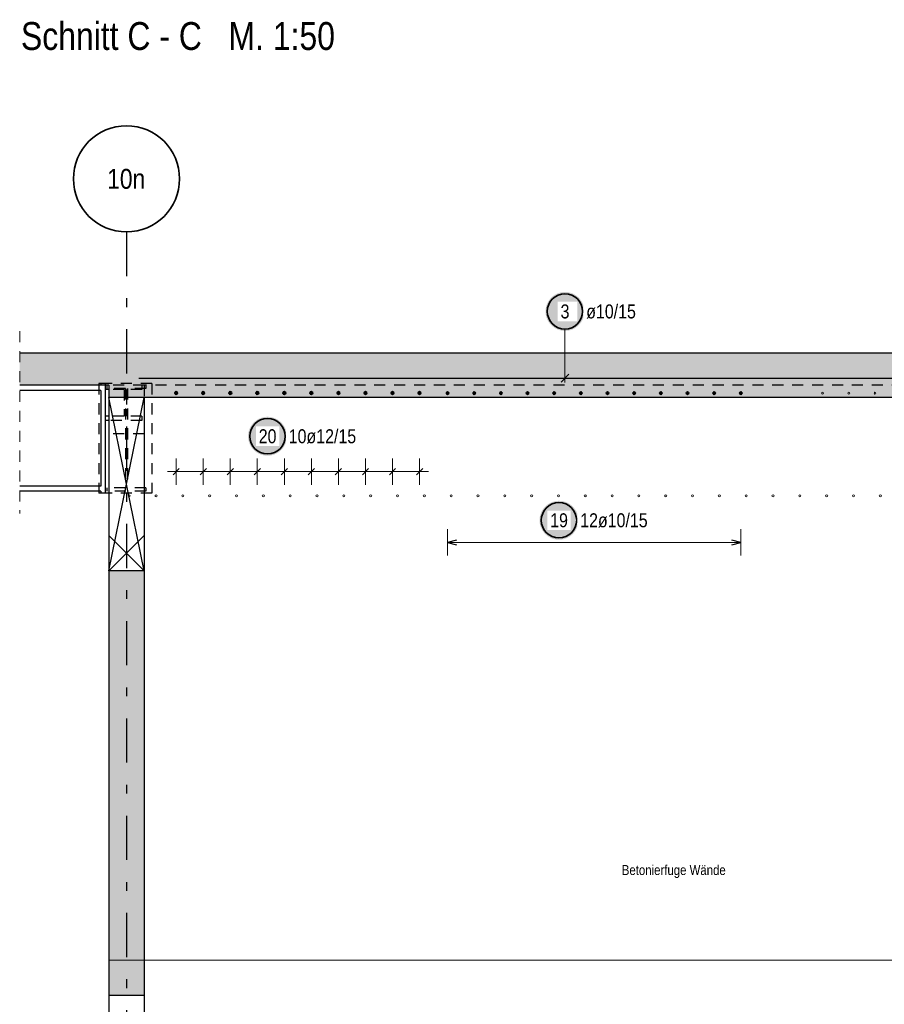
# Model space of a CAD drawing. Header units: millimetres. Extents: x -71 to 66, y -43 to 51.
# Tile 5 of 28: x 35 to 45, y -30 to -18. Entities that reach past the tile are written whole.
import ezdxf
from ezdxf.enums import TextEntityAlignment as Align

# ---------------------------------------------------------------- set-up
doc = ezdxf.new("R2010")
doc.units = ezdxf.units.MM
doc.linetypes.add('DASHDOTX2', pattern=[2, 1, -0.5, 0, -0.5])
doc.linetypes.add('HIDDEN', pattern=[0.375, 0.25, -0.125])
for name, color, linetype, lineweight in [('Achsen', 7, 'Continuous', 20), ('Geschnittene Kanten', 7, 'Continuous', 20), ('nplo Bewehrung', 7, 'Continuous', 20), ('Schraffuren', 7, 'Continuous', 20)]:
    doc.layers.add(name, color=color, linetype=linetype, lineweight=lineweight)
doc.styles.add('Arial Narrow', font='ARIALN.TTF')
doc.linetypes.add('STRAKON_Linetype_13', pattern='A,30,[130,ltypeshp.shx,S=3.75,R=-30,X=0,Y=0],-3.75,[130,ltypeshp.shx,S=3.75,R=-30,X=0,Y=0]', length=33.75)

msp = doc.modelspace()

# ---------------------------------------------------------------- hatches: boundary and pattern name
at = {"lineweight": 25, "true_color": 0xffffff}
msp.add_hatch(color=7, dxfattribs=at).paths.add_polyline_path([(41.243519, -21.788814), (41.243385, -21.781136), (41.242983, -21.773468), (41.242314, -21.765818), (41.241378, -21.758196), (41.240177, -21.750612), (41.238711, -21.743074), (41.236984, -21.735591), (41.234997, -21.728174), (41.232751, -21.72083), (41.230251, -21.71357), (41.227499, -21.706401), (41.224499, -21.699332), (41.221254, -21.692373), (41.217767, -21.68553), (41.214045, -21.678814), (41.21009, -21.672232), (41.205907, -21.665792), (41.201503, -21.659501), (41.196881, -21.653369), (41.192049, -21.647401), (41.187011, -21.641605), (41.181774, -21.635989), (41.176344, -21.630559), (41.170728, -21.625322), (41.164932, -21.620284), (41.158965, -21.615452), (41.152832, -21.61083), (41.146541, -21.606426), (41.140101, -21.602244), (41.133519, -21.598289), (41.126803, -21.594566), (41.119961, -21.59108), (41.113001, -21.587834), (41.105932, -21.584834), (41.098763, -21.582082), (41.091503, -21.579582), (41.084159, -21.577337), (41.076742, -21.575349), (41.06926, -21.573622), (41.061722, -21.572157), (41.054137, -21.570955), (41.046515, -21.570019), (41.038865, -21.56935), (41.031197, -21.568948), (41.023519, -21.568814), (41.015841, -21.568948), (41.008173, -21.56935), (41.000523, -21.570019), (40.992901, -21.570955), (40.985316, -21.572157), (40.977778, -21.573622), (40.970296, -21.575349), (40.962879, -21.577337), (40.955535, -21.579582), (40.948275, -21.582082), (40.941106, -21.584834), (40.934037, -21.587834), (40.927077, -21.59108), (40.920235, -21.594566), (40.913519, -21.598289), (40.906937, -21.602244), (40.900497, -21.606426), (40.894206, -21.61083), (40.888073, -21.615452), (40.882106, -21.620284), (40.87631, -21.625322), (40.870694, -21.630559), (40.865264, -21.635989), (40.860027, -21.641605), (40.854989, -21.647401), (40.850157, -21.653369), (40.845535, -21.659501), (40.841131, -21.665792), (40.836948, -21.672232), (40.832993, -21.678814), (40.829271, -21.68553), (40.825784, -21.692373), (40.822539, -21.699332), (40.819539, -21.706401), (40.816787, -21.71357), (40.814287, -21.72083), (40.812041, -21.728174), (40.810054, -21.735591), (40.808327, -21.743074), (40.806861, -21.750612), (40.80566, -21.758196), (40.804724, -21.765818), (40.804055, -21.773468), (40.803653, -21.781136), (40.803519, -21.788814), (40.803653, -21.796492), (40.804055, -21.804161), (40.804724, -21.81181), (40.80566, -21.819432), (40.806861, -21.827017), (40.808327, -21.834555), (40.810054, -21.842037), (40.812041, -21.849454), (40.814287, -21.856798), (40.816787, -21.864059), (40.819539, -21.871228), (40.822539, -21.878296), (40.825784, -21.885256), (40.829271, -21.892098), (40.832993, -21.898814), (40.836948, -21.905396), (40.841131, -21.911837), (40.845535, -21.918127), (40.850157, -21.92426), (40.854989, -21.930227), (40.860027, -21.936023), (40.865264, -21.941639), (40.870694, -21.947069), (40.87631, -21.952306), (40.882106, -21.957344), (40.888073, -21.962177), (40.894206, -21.966798), (40.900497, -21.971202), (40.906937, -21.975385), (40.913519, -21.97934), (40.920235, -21.983063), (40.927077, -21.986549), (40.934037, -21.989794), (40.941106, -21.992795), (40.948275, -21.995547), (40.955535, -21.998047), (40.962879, -22.000292), (40.970296, -22.002279), (40.977778, -22.004007), (40.985316, -22.005472), (40.992901, -22.006673), (41.000523, -22.007609), (41.008173, -22.008278), (41.015841, -22.00868), (41.023519, -22.008814), (41.031197, -22.00868), (41.038865, -22.008278), (41.046515, -22.007609), (41.054137, -22.006673), (41.061722, -22.005472), (41.06926, -22.004007), (41.076742, -22.002279), (41.084159, -22.000292), (41.091503, -21.998047), (41.098763, -21.995547), (41.105932, -21.992795), (41.113001, -21.989794), (41.119961, -21.986549), (41.126803, -21.983063), (41.133519, -21.97934), (41.140101, -21.975385), (41.146541, -21.971202), (41.152832, -21.966798), (41.158965, -21.962177), (41.164932, -21.957344), (41.170728, -21.952306), (41.176344, -21.947069), (41.181774, -21.941639), (41.187011, -21.936023), (41.192049, -21.930227), (41.196881, -21.92426), (41.201503, -21.918127), (41.205907, -21.911837), (41.21009, -21.905396), (41.214045, -21.898814), (41.217767, -21.892098), (41.221254, -21.885256), (41.224499, -21.878296), (41.227499, -21.871228), (41.230251, -21.864059), (41.232751, -21.856798), (41.234997, -21.849454), (41.236984, -21.842037), (41.238711, -21.834555), (41.240177, -21.827017), (41.241378, -21.819432), (41.242314, -21.81181), (41.242983, -21.804161)])
at = {"layer": 'Achsen', "lineweight": 25, "true_color": 0xffffff}
for points in [[(37.880594, -23.2), (37.88046, -23.192322), (37.880058, -23.184654), (37.879389, -23.177004), (37.878453, -23.169382), (37.877251, -23.161797), (37.875786, -23.154259), (37.874059, -23.146777), (37.872071, -23.13936), (37.869826, -23.132016), (37.867326, -23.124756), (37.864574, -23.117587), (37.861574, -23.110518), (37.858328, -23.103558), (37.854842, -23.096716), (37.851119, -23.09), (37.847164, -23.083418), (37.842982, -23.076978), (37.838577, -23.070687), (37.833956, -23.064554), (37.829124, -23.058587), (37.824086, -23.052791), (37.818848, -23.047175), (37.813419, -23.041745), (37.807802, -23.036508), (37.802007, -23.03147), (37.796039, -23.026638), (37.789906, -23.022016), (37.783616, -23.017612), (37.777176, -23.013429), (37.770594, -23.009474), (37.763877, -23.005752), (37.757035, -23.002265), (37.750076, -22.99902), (37.743007, -22.99602), (37.735838, -22.993268), (37.728577, -22.990768), (37.721234, -22.988522), (37.713817, -22.986535), (37.706334, -22.984808), (37.698796, -22.983342), (37.691212, -22.982141), (37.68359, -22.981205), (37.67594, -22.980536), (37.668272, -22.980134), (37.660594, -22.98), (37.652916, -22.980134), (37.645247, -22.980536), (37.637597, -22.981205), (37.629976, -22.982141), (37.622391, -22.983342), (37.614853, -22.984808), (37.607371, -22.986535), (37.599954, -22.988522), (37.59261, -22.990768), (37.585349, -22.993268), (37.57818, -22.99602), (37.571112, -22.99902), (37.564152, -23.002265), (37.55731, -23.005752), (37.550594, -23.009474), (37.544012, -23.013429), (37.537571, -23.017612), (37.531281, -23.022016), (37.525148, -23.026638), (37.51918, -23.03147), (37.513385, -23.036508), (37.507769, -23.041745), (37.502339, -23.047175), (37.497102, -23.052791), (37.492064, -23.058587), (37.487231, -23.064554), (37.48261, -23.070687), (37.478205, -23.076978), (37.474023, -23.083418), (37.470068, -23.09), (37.466345, -23.096716), (37.462859, -23.103558), (37.459614, -23.110518), (37.456613, -23.117587), (37.453861, -23.124756), (37.451361, -23.132016), (37.449116, -23.13936), (37.447129, -23.146777), (37.445401, -23.154259), (37.443936, -23.161797), (37.442735, -23.169382), (37.441799, -23.177004), (37.44113, -23.184654), (37.440728, -23.192322), (37.440594, -23.2), (37.440728, -23.207678), (37.44113, -23.215346), (37.441799, -23.222996), (37.442735, -23.230618), (37.443936, -23.238203), (37.445401, -23.245741), (37.447129, -23.253223), (37.449116, -23.26064), (37.451361, -23.267984), (37.453861, -23.275244), (37.456613, -23.282413), (37.459614, -23.289482), (37.462859, -23.296442), (37.466345, -23.303284), (37.470068, -23.31), (37.474023, -23.316582), (37.478205, -23.323022), (37.48261, -23.329313), (37.487231, -23.335446), (37.492064, -23.341413), (37.497102, -23.347209), (37.502339, -23.352825), (37.507769, -23.358255), (37.513385, -23.363492), (37.51918, -23.36853), (37.525148, -23.373362), (37.531281, -23.377984), (37.537571, -23.382388), (37.544012, -23.386571), (37.550594, -23.390526), (37.55731, -23.394248), (37.564152, -23.397735), (37.571112, -23.40098), (37.57818, -23.40398), (37.585349, -23.406732), (37.59261, -23.409232), (37.599954, -23.411478), (37.607371, -23.413465), (37.614853, -23.415192), (37.622391, -23.416658), (37.629976, -23.417859), (37.637597, -23.418795), (37.645247, -23.419464), (37.652916, -23.419866), (37.660594, -23.42), (37.668272, -23.419866), (37.67594, -23.419464), (37.68359, -23.418795), (37.691212, -23.417859), (37.698796, -23.416658), (37.706334, -23.415192), (37.713817, -23.413465), (37.721234, -23.411478), (37.728577, -23.409232), (37.735838, -23.406732), (37.743007, -23.40398), (37.750076, -23.40098), (37.757035, -23.397735), (37.763877, -23.394248), (37.770594, -23.390526), (37.777176, -23.386571), (37.783616, -23.382388), (37.789906, -23.377984), (37.796039, -23.373362), (37.802007, -23.36853), (37.807802, -23.363492), (37.813419, -23.358255), (37.818848, -23.352825), (37.824086, -23.347209), (37.829124, -23.341413), (37.833956, -23.335446), (37.838577, -23.329313), (37.842982, -23.323022), (37.847164, -23.316582), (37.851119, -23.31), (37.854842, -23.303284), (37.858328, -23.296442), (37.861574, -23.289482), (37.864574, -23.282413), (37.867326, -23.275244), (37.869826, -23.267984), (37.872071, -23.26064), (37.874059, -23.253223), (37.875786, -23.245741), (37.877251, -23.238203), (37.878453, -23.230618), (37.879389, -23.222996), (37.880058, -23.215346)], [(41.175818, -24.15), (41.175684, -24.142322), (41.175282, -24.134654), (41.174613, -24.127004), (41.173677, -24.119382), (41.172476, -24.111797), (41.171011, -24.104259), (41.169283, -24.096777), (41.167296, -24.08936), (41.165051, -24.082016), (41.16255, -24.074756), (41.159799, -24.067587), (41.156798, -24.060518), (41.153553, -24.053558), (41.150067, -24.046716), (41.146344, -24.04), (41.142389, -24.033418), (41.138206, -24.026978), (41.133802, -24.020687), (41.12918, -24.014554), (41.124348, -24.008587), (41.11931, -24.002791), (41.114073, -23.997175), (41.108643, -23.991745), (41.103027, -23.986508), (41.097231, -23.98147), (41.091264, -23.976638), (41.085131, -23.972016), (41.078841, -23.967612), (41.0724, -23.963429), (41.065818, -23.959474), (41.059102, -23.955752), (41.05226, -23.952265), (41.0453, -23.94902), (41.038232, -23.94602), (41.031063, -23.943268), (41.023802, -23.940768), (41.016458, -23.938522), (41.009041, -23.936535), (41.001559, -23.934808), (40.994021, -23.933342), (40.986436, -23.932141), (40.978814, -23.931205), (40.971165, -23.930536), (40.963496, -23.930134), (40.955818, -23.93), (40.94814, -23.930134), (40.940472, -23.930536), (40.932822, -23.931205), (40.9252, -23.932141), (40.917616, -23.933342), (40.910078, -23.934808), (40.902595, -23.936535), (40.895178, -23.938522), (40.887834, -23.940768), (40.880574, -23.943268), (40.873405, -23.94602), (40.866336, -23.94902), (40.859376, -23.952265), (40.852534, -23.955752), (40.845818, -23.959474), (40.839236, -23.963429), (40.832796, -23.967612), (40.826505, -23.972016), (40.820373, -23.976638), (40.814405, -23.98147), (40.808609, -23.986508), (40.802993, -23.991745), (40.797563, -23.997175), (40.792326, -24.002791), (40.787288, -24.008587), (40.782456, -24.014554), (40.777834, -24.020687), (40.77343, -24.026978), (40.769248, -24.033418), (40.765293, -24.04), (40.76157, -24.046716), (40.758083, -24.053558), (40.754838, -24.060518), (40.751838, -24.067587), (40.749086, -24.074756), (40.746586, -24.082016), (40.744341, -24.08936), (40.742353, -24.096777), (40.740626, -24.104259), (40.73916, -24.111797), (40.737959, -24.119382), (40.737023, -24.127004), (40.736354, -24.134654), (40.735952, -24.142322), (40.735818, -24.15), (40.735952, -24.157678), (40.736354, -24.165346), (40.737023, -24.172996), (40.737959, -24.180618), (40.73916, -24.188203), (40.740626, -24.195741), (40.742353, -24.203223), (40.744341, -24.21064), (40.746586, -24.217984), (40.749086, -24.225244), (40.751838, -24.232413), (40.754838, -24.239482), (40.758083, -24.246442), (40.76157, -24.253284), (40.765293, -24.26), (40.769248, -24.266582), (40.77343, -24.273022), (40.777834, -24.279313), (40.782456, -24.285446), (40.787288, -24.291413), (40.792326, -24.297209), (40.797563, -24.302825), (40.802993, -24.308255), (40.808609, -24.313492), (40.814405, -24.31853), (40.820373, -24.323362), (40.826505, -24.327984), (40.832796, -24.332388), (40.839236, -24.336571), (40.845818, -24.340526), (40.852534, -24.344248), (40.859376, -24.347735), (40.866336, -24.35098), (40.873405, -24.35398), (40.880574, -24.356732), (40.887834, -24.359232), (40.895178, -24.361478), (40.902595, -24.363465), (40.910078, -24.365192), (40.917616, -24.366658), (40.9252, -24.367859), (40.932822, -24.368795), (40.940472, -24.369464), (40.94814, -24.369866), (40.955818, -24.37), (40.963496, -24.369866), (40.971165, -24.369464), (40.978814, -24.368795), (40.986436, -24.367859), (40.994021, -24.366658), (41.001559, -24.365192), (41.009041, -24.363465), (41.016458, -24.361478), (41.023802, -24.359232), (41.031063, -24.356732), (41.038232, -24.35398), (41.0453, -24.35098), (41.05226, -24.347735), (41.059102, -24.344248), (41.065818, -24.340526), (41.0724, -24.336571), (41.078841, -24.332388), (41.085131, -24.327984), (41.091264, -24.323362), (41.097231, -24.31853), (41.103027, -24.313492), (41.108643, -24.308255), (41.114073, -24.302825), (41.11931, -24.297209), (41.124348, -24.291413), (41.12918, -24.285446), (41.133802, -24.279313), (41.138206, -24.273022), (41.142389, -24.266582), (41.146344, -24.26), (41.150067, -24.253284), (41.153553, -24.246442), (41.156798, -24.239482), (41.159799, -24.232413), (41.16255, -24.225244), (41.165051, -24.217984), (41.167296, -24.21064), (41.169283, -24.203223), (41.171011, -24.195741), (41.172476, -24.188203), (41.173677, -24.180618), (41.174613, -24.172996), (41.175282, -24.165346)]]:
    msp.add_hatch(color=7, dxfattribs=at).paths.add_polyline_path(points)
at = {"layer": 'Schraffuren', "lineweight": 13, "true_color": 0xd7ffd7}
for points in [[(54.807186, -22.76249), (54.807186, -22.26249), (34.859278, -22.26249), (34.859278, -22.62249), (35.866439, -22.62249), (35.866439, -22.76249)], [(36.266439, -29.122478), (36.266439, -24.722478), (35.866439, -24.722478), (35.866439, -29.122492)], [(36.26659, -29.522492), (36.26659, -29.122478), (35.86659, -29.122478), (35.86659, -29.522492)]]:
    msp.add_hatch(color=254, dxfattribs=at).paths.add_polyline_path(points)

# ---------------------------------------------------------------- linework, layer by layer
at = {"color": 5, "linetype": 'HIDDEN', "lineweight": 18, "ltscale": 0.5}
msp.add_line((34.859278, -22.01249), (34.859278, -24.07249), dxfattribs=at)
at = {"color": 5, "linetype": 'Continuous', "lineweight": 18, "ltscale": 0.5}
msp.add_line((41.023519, -21.988814), (41.023519, -22.59249), dxfattribs=at)
at = {"color": 3, "linetype": 'Continuous', "lineweight": 25, "ltscale": 0.5}
for p, q in [((36.207186, -22.54249), (54.207186, -22.54249)), ((40.979325, -22.586684), (41.067713, -22.498295))]:
    msp.add_line(p, q, dxfattribs=at)
at = {"color": 3, "linetype": 'Continuous', "lineweight": 25}
for p, q in [((35.776439, -22.68249), (34.859278, -22.68249)), ((35.776439, -22.68249), (35.776439, -23.76249)), ((35.826439, -22.62249), (35.826439, -23.84249)), ((35.866439, -22.67049), (35.826439, -22.67049)), ((35.86659, -22.76249), (35.86659, -24.722478)), ((36.26659, -22.76249), (36.26659, -24.722478)), ((35.866439, -22.97449), (35.826439, -22.97449)), ((35.866439, -23.02249), (35.826439, -23.02249)), ((35.776439, -23.76249), (34.859278, -23.76249)), ((35.776439, -23.82249), (34.859278, -23.82249)), ((35.753709, -23.82249), (35.753709, -23.84249)), ((35.776439, -23.82249), (35.776439, -23.84249)), ((35.776439, -23.84249), (35.753709, -23.84249)), ((35.826439, -23.84249), (35.776439, -23.84249)), ((35.86659, -23.84249), (35.826439, -23.84249)), ((35.86659, -29.522492), (35.86659, -35.122478)), ((36.26659, -29.522492), (36.26659, -35.122492))]:
    msp.add_line(p, q, dxfattribs=at)
at = {"color": 3, "linetype": 'HIDDEN', "lineweight": 25, "ltscale": 0.5}
for p, q in [((35.776439, -22.60249), (35.753709, -22.60249)), ((35.753709, -22.60249), (35.753709, -23.82249)), ((35.826439, -22.60249), (35.776439, -22.60249)), ((35.776439, -22.60249), (35.776439, -22.62249)), ((36.353709, -22.60249), (35.826439, -22.60249)), ((35.826439, -22.60249), (35.826439, -22.62249)), ((35.845694, -22.62249), (35.845694, -22.66049)), ((36.053694, -22.66049), (35.845694, -22.66049)), ((36.266439, -22.62249), (35.866439, -22.62249)), ((35.867694, -22.62249), (35.867694, -22.67049)), ((36.039194, -22.67049), (35.867694, -22.67049)), ((36.039194, -22.67049), (36.039194, -22.97449)), ((36.053694, -22.66049), (36.053694, -23.78449)), ((36.239694, -22.67049), (36.068194, -22.67049)), ((36.068194, -22.67049), (36.068194, -22.97449)), ((36.285694, -22.66049), (36.077694, -22.66049)), ((36.077694, -22.66049), (36.077694, -23.78449)), ((36.239694, -22.62249), (36.239694, -22.67049)), ((45.067694, -22.62249), (36.266439, -22.62249)), ((36.26659, -22.62249), (36.26659, -22.76249)), ((36.285694, -22.62249), (36.285694, -22.66049)), ((36.353709, -22.60249), (36.353709, -23.84249)), ((36.039194, -22.97449), (35.867694, -22.97449)), ((35.867694, -22.97449), (35.867694, -23.02249)), ((36.239694, -23.02249), (35.867694, -23.02249)), ((36.239694, -22.97449), (36.068194, -22.97449)), ((36.239694, -22.97449), (36.239694, -23.02249)), ((36.266439, -23.172478), (35.86659, -23.172478)), ((36.053694, -23.78449), (35.845694, -23.78449)), ((35.845694, -23.78449), (35.845694, -23.82249)), ((36.285694, -23.82249), (35.845694, -23.82249)), ((36.285694, -23.78449), (36.077694, -23.78449)), ((36.285694, -23.78449), (36.285694, -23.82249)), ((36.353709, -23.84249), (35.86659, -23.84249))]:
    msp.add_line(p, q, dxfattribs=at)
at = {"color": 6, "linetype": 'STRAKON_Linetype_13', "lineweight": 13, "ltscale": 0.01}
msp.add_line((54.807186, -29.122492), (35.866439, -29.122492), dxfattribs=at)
at = {"color": 2, "linetype": 'Continuous', "lineweight": 35, "ltscale": 0.5}
msp.add_circle((41.023519, -21.788814), 0.2, dxfattribs=at)
at = {"color": 9, "linetype": 'Continuous', "lineweight": 0}
msp.add_circle((36.266439, -29.122478), 0.00222, dxfattribs=at)
at = {"layer": 'Achsen', "color": 3, "linetype": 'DASHDOTX2', "lineweight": 25, "ltscale": 0.5}
msp.add_line((36.066485, -20.889909), (36.066485, -35.874992), dxfattribs=at)
at = {"layer": 'Achsen', "color": 3, "linetype": 'Continuous', "lineweight": 25}
for p, q in [((36.266439, -24.722478), (35.866439, -22.762478)), ((36.066439, -23.742478), (36.266439, -22.762478)), ((35.866439, -24.722478), (36.066439, -23.742478)), ((36.266439, -24.722478), (35.866439, -24.322478)), ((36.066439, -24.522478), (36.266439, -24.322478)), ((35.866439, -24.722478), (36.066439, -24.522478))]:
    msp.add_line(p, q, dxfattribs=at)
at = {"layer": 'Achsen', "color": 5, "linetype": 'Continuous', "lineweight": 18, "ltscale": 0.5}
for p, q in [((36.628519, -23.45), (36.628519, -23.75)), ((36.934186, -23.45), (36.934186, -23.75)), ((37.239852, -23.45), (37.239852, -23.75)), ((37.545519, -23.45), (37.545519, -23.75)), ((37.851185, -23.45), (37.851185, -23.75)), ((38.156852, -23.45), (38.156852, -23.75)), ((38.462518, -23.45), (38.462518, -23.75)), ((38.768185, -23.45), (38.768185, -23.75)), ((39.073851, -23.45), (39.073851, -23.75)), ((39.379518, -23.45), (39.379518, -23.75)), ((36.528519, -23.6), (39.479518, -23.6)), ((39.696477, -24.25), (39.696477, -24.55)), ((43.011095, -24.55), (43.011095, -24.25)), ((39.696477, -24.4), (43.011095, -24.4))]:
    msp.add_line(p, q, dxfattribs=at)
at = {"layer": 'Achsen', "color": 3, "linetype": 'Continuous', "lineweight": 25, "ltscale": 0.5}
for p, q in [((36.663875, -23.564645), (36.593164, -23.635355)), ((36.969541, -23.564645), (36.89883, -23.635355)), ((37.275208, -23.564645), (37.204497, -23.635355)), ((37.580874, -23.564645), (37.510163, -23.635355)), ((37.886541, -23.564645), (37.81583, -23.635355)), ((38.192207, -23.564645), (38.121496, -23.635355)), ((38.497874, -23.564645), (38.427163, -23.635355)), ((38.80354, -23.564645), (38.732829, -23.635355)), ((39.109206, -23.564645), (39.038496, -23.635355)), ((39.414873, -23.564645), (39.344162, -23.635355)), ((39.796477, -24.373205), (39.696477, -24.4)), ((43.011095, -24.4), (42.911095, -24.373205)), ((39.696477, -24.4), (39.796477, -24.426795)), ((42.911095, -24.426795), (43.011095, -24.4))]:
    msp.add_line(p, q, dxfattribs=at)
at = {"layer": 'Achsen', "color": 2, "linetype": 'Continuous', "lineweight": 35}
msp.add_circle((36.066485, -20.289909), 0.6, dxfattribs=at)
at = {"layer": 'Achsen', "color": 4, "linetype": 'Continuous', "lineweight": 50, "ltscale": 0.5}
for centre, radius in [((36.628519, -22.710478), 0.012), ((36.628519, -22.710478), 0.012), ((36.628519, -22.710478), 0.0108), ((36.628519, -22.710478), 0.0084), ((36.628519, -22.710478), 0.006), ((36.628519, -22.710478), 0.0036), ((36.628519, -22.710478), 0.0012), ((36.934186, -22.710478), 0.012), ((36.934186, -22.710478), 0.012), ((36.934186, -22.710478), 0.0108), ((36.934186, -22.710478), 0.0084), ((36.934186, -22.710478), 0.006), ((36.934186, -22.710478), 0.0036), ((36.934186, -22.710478), 0.0012), ((37.239852, -22.710478), 0.012), ((37.239852, -22.710478), 0.012), ((37.239852, -22.710478), 0.0108), ((37.239852, -22.710478), 0.0084), ((37.239852, -22.710478), 0.006), ((37.239852, -22.710478), 0.0036), ((37.239852, -22.710478), 0.0012), ((37.545519, -22.710478), 0.012), ((37.545519, -22.710478), 0.012), ((37.545519, -22.710478), 0.0108), ((37.545519, -22.710478), 0.0084), ((37.545519, -22.710478), 0.006), ((37.545519, -22.710478), 0.0036), ((37.545519, -22.710478), 0.0012), ((37.851185, -22.710478), 0.012), ((37.851185, -22.710478), 0.012), ((37.851185, -22.710478), 0.0108), ((37.851185, -22.710478), 0.0084), ((37.851185, -22.710478), 0.006), ((37.851185, -22.710478), 0.0036), ((37.851185, -22.710478), 0.0012), ((38.156852, -22.710478), 0.012), ((38.156852, -22.710478), 0.012), ((38.156852, -22.710478), 0.0108), ((38.156852, -22.710478), 0.0084), ((38.156852, -22.710478), 0.006), ((38.156852, -22.710478), 0.0036), ((38.156852, -22.710478), 0.0012), ((38.462518, -22.710478), 0.012), ((38.462518, -22.710478), 0.012), ((38.462518, -22.710478), 0.0108), ((38.462518, -22.710478), 0.0084), ((38.462518, -22.710478), 0.006), ((38.462518, -22.710478), 0.0036), ((38.462518, -22.710478), 0.0012), ((38.768185, -22.710478), 0.012), ((38.768185, -22.710478), 0.012), ((38.768185, -22.710478), 0.0108), ((38.768185, -22.710478), 0.0084), ((38.768185, -22.710478), 0.006), ((38.768185, -22.710478), 0.0036), ((38.768185, -22.710478), 0.0012), ((39.073851, -22.710478), 0.012), ((39.073851, -22.710478), 0.012), ((39.073851, -22.710478), 0.0108), ((39.073851, -22.710478), 0.0084), ((39.073851, -22.710478), 0.006), ((39.073851, -22.710478), 0.0036), ((39.073851, -22.710478), 0.0012), ((39.379518, -22.710478), 0.012), ((39.379518, -22.710478), 0.012), ((39.379518, -22.710478), 0.0108), ((39.379518, -22.710478), 0.0084), ((39.379518, -22.710478), 0.006), ((39.379518, -22.710478), 0.0036), ((39.379518, -22.710478), 0.0012), ((39.696477, -22.71249), 0.01), ((39.696477, -22.71249), 0.01), ((39.696477, -22.71249), 0.009), ((39.696477, -22.71249), 0.007), ((39.696477, -22.71249), 0.005), ((39.696477, -22.71249), 0.003), ((39.997806, -22.71249), 0.01), ((39.997806, -22.71249), 0.01), ((39.997806, -22.71249), 0.009), ((39.997806, -22.71249), 0.007), ((39.997806, -22.71249), 0.005), ((39.997806, -22.71249), 0.003), ((40.299135, -22.71249), 0.01), ((40.299135, -22.71249), 0.01), ((40.299135, -22.71249), 0.009), ((40.299135, -22.71249), 0.007), ((40.299135, -22.71249), 0.005), ((40.299135, -22.71249), 0.003), ((40.600464, -22.71249), 0.01), ((40.600464, -22.71249), 0.01), ((40.600464, -22.71249), 0.009), ((40.600464, -22.71249), 0.007), ((40.600464, -22.71249), 0.005), ((40.600464, -22.71249), 0.003), ((40.901792, -22.71249), 0.01), ((40.901792, -22.71249), 0.01), ((40.901792, -22.71249), 0.009), ((40.901792, -22.71249), 0.007), ((40.901792, -22.71249), 0.005), ((40.901792, -22.71249), 0.003), ((41.203121, -22.71249), 0.01), ((41.203121, -22.71249), 0.01), ((41.203121, -22.71249), 0.009), ((41.203121, -22.71249), 0.007), ((41.203121, -22.71249), 0.005), ((41.203121, -22.71249), 0.003), ((41.50445, -22.71249), 0.01), ((41.50445, -22.71249), 0.01), ((41.50445, -22.71249), 0.009), ((41.50445, -22.71249), 0.007), ((41.50445, -22.71249), 0.005), ((41.50445, -22.71249), 0.003), ((41.805779, -22.71249), 0.01), ((41.805779, -22.71249), 0.01), ((41.805779, -22.71249), 0.009), ((41.805779, -22.71249), 0.007), ((41.805779, -22.71249), 0.005), ((41.805779, -22.71249), 0.003), ((42.107108, -22.71249), 0.01), ((42.107108, -22.71249), 0.01), ((42.107108, -22.71249), 0.009), ((42.107108, -22.71249), 0.007), ((42.107108, -22.71249), 0.005), ((42.107108, -22.71249), 0.003), ((42.408437, -22.71249), 0.01), ((42.408437, -22.71249), 0.01), ((42.408437, -22.71249), 0.009), ((42.408437, -22.71249), 0.007), ((42.408437, -22.71249), 0.005), ((42.408437, -22.71249), 0.003), ((42.709766, -22.71249), 0.01), ((42.709766, -22.71249), 0.01), ((42.709766, -22.71249), 0.009), ((42.709766, -22.71249), 0.007), ((42.709766, -22.71249), 0.005), ((42.709766, -22.71249), 0.003), ((43.011095, -22.71249), 0.01), ((43.011095, -22.71249), 0.01), ((43.011095, -22.71249), 0.009), ((43.011095, -22.71249), 0.007), ((43.011095, -22.71249), 0.005), ((43.011095, -22.71249), 0.003), ((39.696477, -22.71249), 0.001), ((39.997806, -22.71249), 0.001), ((40.299135, -22.71249), 0.001), ((40.600464, -22.71249), 0.001), ((40.901792, -22.71249), 0.001), ((41.203121, -22.71249), 0.001), ((41.50445, -22.71249), 0.001), ((41.805779, -22.71249), 0.001), ((42.107108, -22.71249), 0.001), ((42.408437, -22.71249), 0.001), ((42.709766, -22.71249), 0.001), ((43.011095, -22.71249), 0.001)]:
    msp.add_circle(centre, radius, dxfattribs=at)
at = {"layer": 'Achsen', "color": 2, "linetype": 'Continuous', "lineweight": 35, "ltscale": 0.5}
for centre in [(37.660594, -23.2), (40.955818, -24.15)]:
    msp.add_circle(centre, 0.2, dxfattribs=at)
at = {"layer": 'Geschnittene Kanten', "color": 3, "linetype": 'Continuous', "lineweight": 25}
for p, q in [((54.207186, -22.26249), (34.859278, -22.26249)), ((35.866439, -22.62249), (34.859278, -22.62249)), ((35.86659, -22.62249), (35.86659, -22.76249)), ((48.726477, -22.76249), (35.866439, -22.76249)), ((36.266439, -24.722478), (35.866439, -24.722478)), ((35.86659, -24.722478), (35.86659, -29.122478)), ((36.26659, -24.722478), (36.26659, -29.122478)), ((35.86659, -29.122478), (35.86659, -29.522492)), ((36.26659, -29.122478), (36.26659, -29.522492)), ((36.26659, -29.522492), (35.86659, -29.522492))]:
    msp.add_line(p, q, dxfattribs=at)
at = {"layer": 'nplo Bewehrung', "color": 9, "linetype": 'Continuous', "lineweight": 0, "ltscale": 0.5}
for centre, radius in [((43.936199, -22.71249), 0.01), ((43.936199, -22.71249), 0.01), ((44.232227, -22.71249), 0.01), ((44.232227, -22.71249), 0.01), ((44.528255, -22.71249), 0.01), ((44.528255, -22.71249), 0.01), ((36.0977, -23.87449), 0.012), ((36.0977, -23.87449), 0.012), ((36.400949, -23.87449), 0.012), ((36.400949, -23.87449), 0.012), ((36.704199, -23.87449), 0.012), ((36.704199, -23.87449), 0.012), ((37.007448, -23.87449), 0.012), ((37.007448, -23.87449), 0.012), ((37.310698, -23.87449), 0.012), ((37.310698, -23.87449), 0.012), ((37.613947, -23.87449), 0.012), ((37.613947, -23.87449), 0.012), ((37.917197, -23.87449), 0.012), ((37.917197, -23.87449), 0.012), ((38.220447, -23.87449), 0.012), ((38.220447, -23.87449), 0.012), ((38.523696, -23.87449), 0.012), ((38.523696, -23.87449), 0.012), ((38.826946, -23.87449), 0.012), ((38.826946, -23.87449), 0.012), ((39.130195, -23.87449), 0.012), ((39.130195, -23.87449), 0.012), ((39.433445, -23.87449), 0.012), ((39.433445, -23.87449), 0.012), ((39.736694, -23.87449), 0.012), ((39.736694, -23.87449), 0.012), ((40.039944, -23.87449), 0.012), ((40.039944, -23.87449), 0.012), ((40.343193, -23.87449), 0.012), ((40.343193, -23.87449), 0.012), ((40.646443, -23.87449), 0.012), ((40.646443, -23.87449), 0.012), ((40.949693, -23.87449), 0.012), ((40.949693, -23.87449), 0.012), ((41.252942, -23.87449), 0.012), ((41.252942, -23.87449), 0.012), ((41.556192, -23.87449), 0.012), ((41.556192, -23.87449), 0.012), ((41.859441, -23.87449), 0.012), ((41.859441, -23.87449), 0.012), ((42.162691, -23.87449), 0.012), ((42.162691, -23.87449), 0.012), ((42.46594, -23.87449), 0.012), ((42.46594, -23.87449), 0.012), ((42.76919, -23.87449), 0.012), ((42.76919, -23.87449), 0.012), ((43.072439, -23.87449), 0.012), ((43.072439, -23.87449), 0.012), ((43.375689, -23.87449), 0.012), ((43.375689, -23.87449), 0.012), ((43.678938, -23.87449), 0.012), ((43.678938, -23.87449), 0.012), ((43.982188, -23.87449), 0.012), ((43.982188, -23.87449), 0.012), ((44.285438, -23.87449), 0.012), ((44.285438, -23.87449), 0.012), ((44.588687, -23.87449), 0.012), ((44.588687, -23.87449), 0.012)]:
    msp.add_circle(centre, radius, dxfattribs=at)

# ---------------------------------------------------------------- texts
at = {"color": 3, "lineweight": 25, "style": 'Arial Narrow'}
msp.add_text('Betonierfuge Wände', height=0.1125, dxfattribs=at).set_placement((41.665989, -28.160731))
at = {"layer": 'Achsen', "color": 1, "lineweight": 70, "style": 'Arial Narrow'}
msp.add_text('Schnitt C - C   M. 1:50', height=0.315, dxfattribs=at).set_placement((34.873658, -18.832449))
at = {"layer": 'Achsen', "color": 4, "lineweight": 50, "style": 'Arial Narrow'}
msp.add_text('10n', height=0.225, dxfattribs=at).set_placement((36.063285, -20.289909), align=Align.MIDDLE_CENTER)

# ---------------------------------------------------------------- next in the draw order: texts
at = {"color": 2, "lineweight": 35, "char_height": 0.1575, "attachment_point": 1, "line_spacing_factor": 0.9, "style": 'Arial Narrow', "bg_fill": 3, "box_fill_scale": 1.2, "bg_fill_color": 256, "bg_fill_true_color": 13158600, "bg_fill_transparency": 0}
for s, insert in [('3', (40.973907, -21.710064)), ('ø10/15', (41.263519, -21.710064))]:
    msp.add_mtext(s, dxfattribs=dict(at, insert=insert))
at = {"layer": 'Achsen', "color": 2, "lineweight": 35, "char_height": 0.1575, "attachment_point": 1, "line_spacing_factor": 0.9, "style": 'Arial Narrow', "bg_fill": 3, "box_fill_scale": 1.2, "bg_fill_color": 256, "bg_fill_true_color": 13158600, "bg_fill_transparency": 0}
for s, insert in [('20', (37.561369, -23.12125)), ('10ø12/15', (37.900594, -23.12125)), ('19', (40.856593, -24.07125)), ('12ø10/15', (41.195818, -24.07125))]:
    msp.add_mtext(s, dxfattribs=dict(at, insert=insert))

doc.saveas('drawing.dxf')
